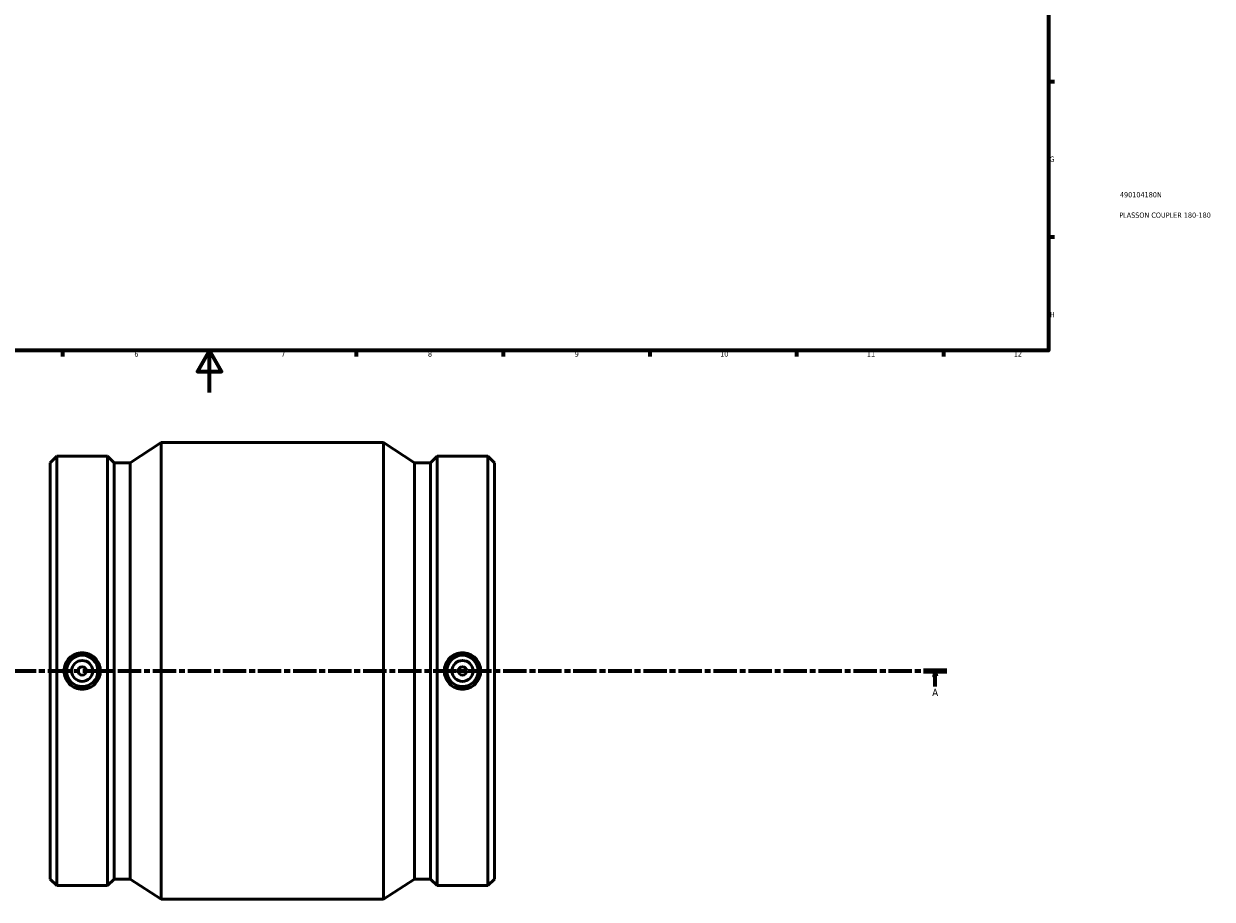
# Model space of a CAD drawing. Header units: millimetres. Extents: x -190 to 1285, y -242 to 1891.
# Tile 2 of 6: x 332 to 899, y -242 to 176. Entities that reach past the tile are written whole.
import ezdxf

# ---------------------------------------------------------------- set-up
doc = ezdxf.new("R2010")
doc.units = ezdxf.units.MM
doc.linetypes.add('CHAIN', pattern=[0.3543, 0.2362, -0.0295, 0.0591, -0.0295])
for name, color, linetype, lineweight in [('Border (ISO)', 7, 'Continuous', 70), ('Section Line (ISO)', 7, 'CHAIN', 70), ('Title (ISO)', 7, 'Continuous', 50), ('Visible (ISO)', 7, 'Continuous', 50)]:
    doc.layers.add(name, color=color, linetype=linetype, lineweight=lineweight)
doc.styles.add('Label Text (ISO)', font='tahoma.ttf')
doc.styles.add('Note Text (ISO)', font='tahoma.ttf')

# ---------------------------------------------------------------- blocks, each defined once
blk = doc.blocks.new('Borders Default Border')
at = {"layer": 'Border (ISO)'}
for p, q in [((821, 148.5), (823.9, 148.5)), ((821, 74.25), (823.9, 74.25)), ((350.42, 20), (350.42, 17.1)), ((490.58, 20), (490.58, 17.1)), ((560.67, 20), (560.67, 17.1)), ((630.75, 20), (630.75, 17.1)), ((700.83, 20), (700.83, 17.1)), ((770.92, 20), (770.92, 17.1))]:
    blk.add_line(p, q, dxfattribs=at)
at = {"layer": 'Border (ISO)', "flags": 128}
for points in [[(20, 20), (20, 574), (821, 574), (821, 20), (20, 20)], [(420.5, 0), (420.5, 20), (414.73, 10), (426.27, 10), (420.5, 20)]]:
    blk.add_lwpolyline(points, dxfattribs=at)
at = {"layer": 'Border (ISO)', "color": 232, "true_color": 0xca0064, "char_height": 2.5, "attachment_point": 7, "style": 'Note Text (ISO)'}
for s, insert in [('G', (821.61, 110.08)), ('H', (821.74, 35.88)), ('6', (384.66, 17.05)), ('7', (454.77, 17.1)), ('8', (524.81, 17.04)), ('9', (594.88, 17.05)), ('10', (664.29, 17.05)), ('11', (734.37, 17.1)), ('12', (804.46, 17.1))]:
    blk.add_mtext(s, dxfattribs=dict(at, insert=insert))
blk = doc.blocks.new('Title Blocks ISO')
at = {"layer": 'Title (ISO)', "color": 232, "true_color": 0xca0064, "style": 'Note Text (ISO)'}
for tag, p in [('PART_NUMBER_001', (34.16, 73.13)), ('DESCRIPTION_001', (33.84, 63.39))]:
    blk.add_attdef(tag, p, '', height=2.5, dxfattribs=at)
blk = doc.blocks.new('2dTransSection0')
at = {"layer": 'Section Line (ISO)', "linetype": 'CHAIN', "ltscale": 47.209251}
blk.add_line((209.5, -132.97), (772.59, -132.97), dxfattribs=at)
at = {"layer": 'Section Line (ISO)', "linetype": 'Continuous', "lineweight": 140}
for p, q in [((209.5, -132.97), (220.63, -132.97)), ((761.47, -132.97), (772.59, -132.97))]:
    blk.add_line(p, q, dxfattribs=at)
at = {"layer": 'Section Line (ISO)', "linetype": 'Continuous'}
for p, q in [((215.06, -132.97), (214.56, -135.47)), ((214.56, -135.47), (215.56, -135.47)), ((215.06, -135.47), (215.06, -132.97)), ((215.56, -135.47), (215.06, -132.97)), ((215.06, -140.45), (215.06, -135.47)), ((767.03, -132.97), (766.53, -135.47)), ((766.53, -135.47), (767.53, -135.47)), ((767.03, -135.47), (767.03, -132.97)), ((767.53, -135.47), (767.03, -132.97)), ((767.03, -140.45), (767.03, -135.47))]:
    blk.add_line(p, q, dxfattribs=at)
at = {"layer": 'Section Line (ISO)', "linetype": 'Continuous', "flags": 128}
for points in [[(215.56, -135.47), (215.06, -132.97), (214.56, -135.47), (215.56, -135.47)], [(767.53, -135.47), (767.03, -132.97), (766.53, -135.47), (767.53, -135.47)]]:
    blk.add_lwpolyline(points, dxfattribs=at)
at = {"layer": 'Section Line (ISO)'}
for points in [[(215.56, -135.47), (215.06, -132.97), (214.56, -135.47), (215.56, -135.47)], [(767.53, -135.47), (767.03, -132.97), (766.53, -135.47), (767.53, -135.47)]]:
    blk.add_solid(points, dxfattribs=at)
at = {"layer": 'Section Line (ISO)', "char_height": 3.5, "attachment_point": 7, "style": 'Label Text (ISO)'}
for insert in [(213.57, -144.97), (765.54, -144.97)]:
    blk.add_mtext('A', dxfattribs=dict(at, insert=insert))

msp = doc.modelspace()

# ---------------------------------------------------------------- linework, layer by layer
at = {"layer": 'Visible (ISO)'}
for p, q in [((382.594, -33.585), (397.531, -23.971)), ((397.531, -241.971), (397.531, -23.971)), ((397.531, -23.971), (503.531, -23.971)), ((503.531, -241.971), (503.531, -23.971)), ((518.469, -33.585), (503.531, -23.971)), ((344.531, -33.585), (347.605, -30.511)), ((344.531, -232.357), (344.531, -33.585)), ((347.605, -235.431), (347.605, -30.511)), ((347.605, -30.511), (371.907, -30.511)), ((371.907, -235.431), (371.907, -30.511)), ((374.981, -33.585), (371.907, -30.511)), ((374.981, -232.357), (374.981, -33.585)), ((374.981, -33.585), (382.594, -33.585)), ((382.594, -232.357), (382.594, -33.585)), ((518.469, -232.357), (518.469, -33.585)), ((518.469, -33.585), (526.081, -33.585)), ((526.081, -33.585), (529.155, -30.511)), ((526.081, -232.357), (526.081, -33.585)), ((529.155, -235.431), (529.155, -30.511)), ((529.155, -30.511), (553.457, -30.511)), ((553.457, -235.431), (553.457, -30.511)), ((556.531, -33.585), (553.457, -30.511)), ((556.531, -232.357), (556.531, -33.585)), ((344.531, -232.357), (347.605, -235.431)), ((374.981, -232.357), (371.907, -235.431)), ((374.981, -232.357), (382.594, -232.357)), ((382.594, -232.357), (397.531, -241.971)), ((518.469, -232.357), (503.531, -241.971)), ((518.469, -232.357), (526.081, -232.357)), ((526.081, -232.357), (529.155, -235.431)), ((556.531, -232.357), (553.457, -235.431)), ((347.605, -235.431), (371.907, -235.431)), ((529.155, -235.431), (553.457, -235.431)), ((397.531, -241.971), (503.531, -241.971))]:
    msp.add_line(p, q, dxfattribs=at)
for centre, radius in [((359.756, -132.971), 7.5), ((359.756, -132.971), 5), ((541.306, -132.971), 7.5), ((541.306, -132.971), 5), ((359.756, -132.971), 2), ((541.306, -132.971), 2)]:
    msp.add_circle(centre, radius, dxfattribs=at)
for points in [[(359.756, -124.254), (360.85, -124.254), (362.015, -124.474), (364.157, -125.367), (365.134, -126.039), (366.674, -127.589), (367.34, -128.568), (368.224, -130.713), (368.441, -131.879), (368.441, -134.064), (368.224, -135.229), (367.34, -137.374), (366.674, -138.354), (365.134, -139.903), (364.157, -140.576), (362.015, -141.468), (360.85, -141.688), (358.663, -141.688), (357.497, -141.468), (355.355, -140.576), (354.379, -139.903), (352.839, -138.354), (352.172, -137.374), (351.289, -135.229), (351.072, -134.064), (351.072, -131.879), (351.289, -130.713), (352.172, -128.568), (352.839, -127.589), (354.379, -126.039), (355.355, -125.367), (357.497, -124.474), (358.663, -124.254), (359.756, -124.254)], [(541.306, -141.688), (540.213, -141.688), (539.047, -141.468), (536.905, -140.576), (535.929, -139.903), (534.389, -138.354), (533.722, -137.374), (532.839, -135.229), (532.622, -134.064), (532.622, -131.879), (532.839, -130.713), (533.722, -128.568), (534.389, -127.589), (535.929, -126.039), (536.905, -125.367), (539.047, -124.474), (540.213, -124.254), (542.4, -124.254), (543.565, -124.474), (545.707, -125.367), (546.684, -126.039), (548.224, -127.589), (548.89, -128.568), (549.774, -130.713), (549.991, -131.879), (549.991, -134.064), (549.774, -135.229), (548.89, -137.374), (548.224, -138.354), (546.684, -139.903), (545.707, -140.576), (543.565, -141.468), (542.4, -141.688), (541.306, -141.688)]]:
    msp.add_open_spline(points, degree=3, knots=[0, 0, 0, 0, 0.3280606, 0.3280606, 0.6561211, 0.6561211, 0.9839005, 0.9839005, 1.3116799, 1.3116799, 1.6394593, 1.6394593, 1.9672387, 1.9672387, 2.2952992, 2.2952992, 2.6233598, 2.6233598, 2.9514204, 2.9514204, 3.2794809, 3.2794809, 3.6072603, 3.6072603, 3.9350397, 3.9350397, 4.2628191, 4.2628191, 4.5905985, 4.5905985, 4.918659, 4.918659, 5.2467196, 5.2467196, 5.2467196, 5.2467196], dxfattribs=at)

# ---------------------------------------------------------------- block references
msp.add_blockref('Borders Default Border', (0, 0))
msp.add_blockref('Title Blocks ISO', (821, 20)).add_auto_attribs({'PART_NUMBER_001': '490104180N', 'DESCRIPTION_001': 'PLASSON COUPLER 180-180'})
at = {"layer": 'Section Line (ISO)'}
msp.add_blockref('2dTransSection0', (0, 0), dxfattribs=at)

doc.saveas('drawing.dxf')
